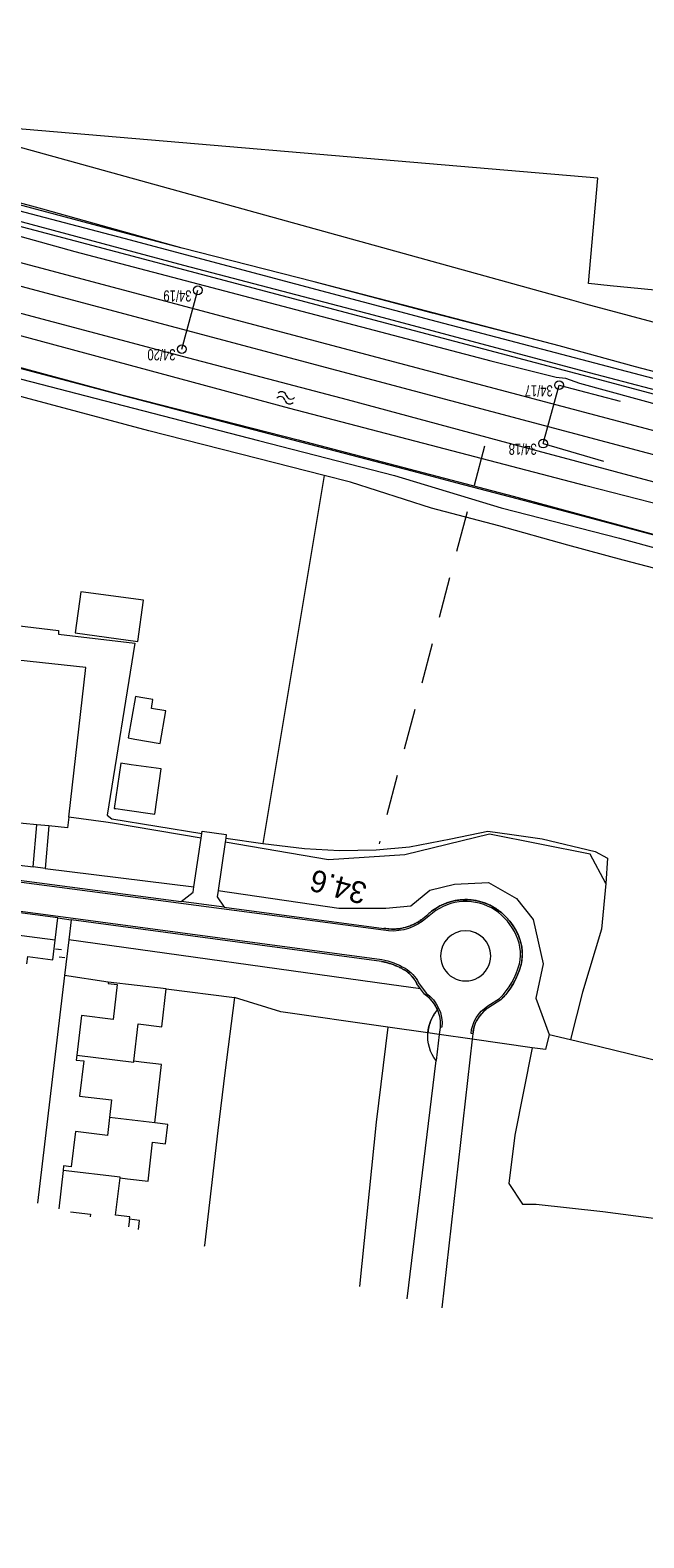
# Model space of a CAD drawing. Header units: metres. Extents: x 177050 to 178939, y 386242 to 386919.
# Tile 10 of 18: x 177644 to 177743, y 386485 to 386727. Entities that reach past the tile are written whole.
import ezdxf

# ---------------------------------------------------------------- set-up
doc = ezdxf.new("R2010")
doc.units = ezdxf.units.M
doc.header["$MEASUREMENT"] = 0
doc.linetypes.add('DGN Style 2', pattern=[10.930399, 6.558239, -4.37216])
for name, color, linetype, lineweight in [('Level 1', 7, 'Continuous', 0), ('Level 11', 7, 'Continuous', 0), ('Level 2', 7, 'Continuous', 0), ('Level 3', 7, 'Continuous', 0), ('Level 4', 7, 'Continuous', 0), ('Level 51', 7, 'Continuous', 0), ('Level 7', 7, 'Continuous', 0), ('Level 9', 7, 'Continuous', 0)]:
    doc.layers.add(name, color=color, linetype=linetype, lineweight=lineweight)
doc.styles.add('Style-ENGINEERING', font='ENGINEERING.shx')
doc.styles.add('Style-FANCY', font='FANCY.shx')

# ---------------------------------------------------------------- blocks, each defined once
blk = doc.blocks.new('022')
at = {"layer": 'Level 51', "color": 7, "linetype": 'Continuous', "lineweight": 0}
blk.add_circle((0, 0), 0.7, dxfattribs=at)
blk = doc.blocks.new('007')
at = {"layer": 'Level 11', "color": 150, "linetype": 'Continuous', "lineweight": 0}
for centre, start, end in [((0.75, -0.4), 28.0725, 151.9275), ((0.75, -1.3), 28.0725, 151.9275), ((2.25, 0.4), 208.0725, 331.9275), ((2.25, -0.5), 208.0725, 331.9275)]:
    blk.add_arc(centre, 0.85, start, end, dxfattribs=at)

msp = doc.modelspace()

# ---------------------------------------------------------------- linework, layer by layer
at = {"layer": 'Level 1', "linetype": 'Continuous', "lineweight": 13, "flags": 128}
for points in [[(178058.805, 386579.258), (177949.796, 386608.25), (177899.355, 386621.742), (177883.661, 386625.83), (177761.716, 386658.41), (177677.272, 386680.748), (177510.328, 386725.152), (177475.793, 386734.204), (177443.681, 386742.369), (177422.648, 386747.621), (177396.256, 386754.087), (177344.301, 386766.36), (177314.281, 386773.123), (177290.142, 386778.42), (177251.997, 386786.543), (177200.815, 386797.094), (177161.929, 386805.309), (177142.85, 386809.451), (177108.005, 386817.267), (177090.198, 386821.356), (177082.773, 386823.104)], [(178057.909, 386575.788), (178007.591, 386589.22), (177824.506, 386637.819), (177536.111, 386714.539), (177467.167, 386732.554), (177418.083, 386744.814), (177377.577, 386754.585), (177342.082, 386762.874), (177296.806, 386772.956), (177249.869, 386782.919), (177171.875, 386799.144), (177140.68, 386805.872), (177088.884, 386817.672), (177081.802, 386819.344)]]:
    msp.add_lwpolyline(points, dxfattribs=at)
at = {"layer": 'Level 2', "linetype": 'Continuous', "lineweight": 0, "flags": 128}
for points in [[(177668.338, 386676.175), (177670.905, 386685.613)], [(177726.326, 386661.023), (177728.896, 386670.387)], [(177728.896, 386670.387), (177738.728, 386667.806)], [(177726.326, 386661.023), (177736.031, 386658.21)]]:
    msp.add_lwpolyline(points, dxfattribs=at)
at = {"layer": 'Level 3', "linetype": 'Continuous', "lineweight": 0, "flags": 128}
for points in [[(177651.237, 386630.65), (177661.296, 386629.29), (177662.187, 386635.88), (177652.129, 386637.24), (177651.237, 386630.65)], [(177665.765, 386618.127), (177663.45, 386618.53), (177663.698, 386619.956), (177661.758, 386620.291), (177660.89, 386620.441), (177659.73, 386613.791), (177660.808, 386613.603), (177664.853, 386612.898), (177665.765, 386618.127)], [(177665.015, 386608.832), (177660.226, 386609.506), (177658.578, 386609.737), (177658.529, 386609.744), (177657.509, 386602.489), (177657.737, 386602.457), (177659.196, 386602.252), (177663.995, 386601.577), (177665.015, 386608.832)], [(177656.54, 386574.599), (177656.516, 386574.39), (177657.976, 386574.224), (177657.341, 386568.64), (177652.231, 386569.24), (177651.483, 386562.885)], [(177665.81, 386573.544), (177656.54, 386574.599)], [(177660.64, 386561.94), (177661.35, 386567.93), (177665.119, 386567.467), (177665.81, 386573.544)], [(177651.483, 386562.885), (177651.391, 386562.1), (177652.591, 386561.97), (177651.911, 386556.31), (177657.031, 386555.73), (177656.717, 386552.892)], [(177651.483, 386562.885), (177660.623, 386561.799), (177660.64, 386561.94)], [(177663.993, 386552.042), (177665.104, 386561.414), (177661.83, 386561.8), (177660.64, 386561.94)], [(177656.717, 386552.892), (177656.401, 386550.03), (177651.251, 386550.65), (177650.591, 386544.98), (177649.361, 386545.13), (177649.28, 386544.416)], [(177663.993, 386552.042), (177656.717, 386552.892)], [(177658.42, 386543.2), (177659.61, 386543.06), (177662.937, 386542.668), (177663.619, 386548.922), (177665.708, 386548.675), (177666.078, 386551.795), (177663.993, 386552.042)], [(177649.28, 386544.416), (177648.581, 386538.247)], [(177658.42, 386543.2), (177658.435, 386543.328), (177649.28, 386544.416)], [(177659.945, 386536.583), (177659.99, 386536.95), (177657.71, 386537.22), (177658.42, 386543.2)], [(177650.45, 386537.764), (177653.661, 386537.4), (177653.606, 386536.949)], [(177659.945, 386536.583), (177659.796, 386535.35)], [(177661.364, 386534.945), (177661.54, 386536.39), (177659.945, 386536.583)]]:
    msp.add_lwpolyline(points, dxfattribs=at)
at = {"layer": 'Level 4', "linetype": 'Continuous', "lineweight": 0, "flags": 128}
for points in [[(177668.383, 386692.399), (177659.471, 386694.754), (177613.822, 386706.93), (177610.825, 386707.712), (177550.345, 386723.609), (177528.869, 386729.249), (177514.801, 386732.965)], [(177607.9, 386703.855), (177607.851, 386704.071), (177606.619, 386704.532), (177581.063, 386710.96), (177565.848, 386715.173), (177550.633, 386719.386), (177548.82, 386720.129), (177547.029, 386720.567), (177543.68, 386721.022), (177535.566, 386723.054), (177532.384, 386724.007), (177531.431, 386724.511), (177531.091, 386725.139), (177531.368, 386725.91), (177531.649, 386726.619), (177532.475, 386727.109), (177533.632, 386727.246), (177581.562, 386714.313), (177659.054, 386693.999), (177708.308, 386680.884), (177742.918, 386671.813), (177828.918, 386649.052), (177840.85, 386645.844)], [(177532.274, 386725.46), (177532.696, 386725.151), (177592.923, 386708.953), (177736.217, 386671.088), (177776.094, 386660.431), (177822.666, 386648.122), (177840.77, 386643.48), (177841.044, 386644.132), (177818.641, 386650.107), (177733.759, 386672.353), (177699.104, 386681.642), (177668.651, 386689.623), (177632.545, 386699.293), (177600.133, 386707.684), (177566.032, 386716.725), (177533.272, 386725.604), (177532.601, 386725.797), (177532.374, 386725.694), (177532.274, 386725.46)], [(177607.9, 386703.855), (177611.768, 386703.342), (177613.071, 386703.048), (177615.594, 386701.75), (177651.148, 386691.833), (177717.951, 386674.325), (177728.417, 386671.685), (177729.918, 386671.499), (177732.188, 386670.697), (177768.146, 386660.86), (177773.418, 386659.685), (177776.175, 386659.169), (177781.513, 386657.46), (177840.64, 386641.76)], [(177728.927, 386676.709), (177708.918, 386681.951), (177689.603, 386686.957)], [(177623.76, 386678.026), (177623.754, 386678.004), (177630.385, 386676.277), (177632.829, 386675.709), (177637.626, 386674.351), (177659.381, 386668.635), (177673.841, 386664.846), (177683.482, 386662.322), (177685.965, 386661.688), (177693.199, 386659.798), (177705.239, 386656.639), (177712.465, 386654.711), (177722.125, 386652.196), (177731.844, 386649.672), (177741.271, 386647.158), (177766.687, 386640.36)], [(177648.067, 386579.959), (177649.01, 386579.843)], [(177648.636, 386578.68), (177649.579, 386578.564)]]:
    msp.add_lwpolyline(points, dxfattribs=at)
at = {"layer": 'Level 7', "linetype": 'DGN Style 2', "lineweight": 0, "flags": 128}
msp.add_lwpolyline([(177716.936, 386660.615), (177700, 386596.792)], dxfattribs=at)
at = {"layer": 'Level 9', "linetype": 'Continuous', "lineweight": 0, "flags": 128}
for points in [[(177820.44, 386779.945), (177812.47, 386679.028), (177811.054, 386679.166), (177737.085, 386686.359), (177733.597, 386686.698), (177735.107, 386703.604), (177628.198, 386712.683)], [(177749.869, 386649.964), (177733.213, 386654.239), (177685.661, 386666.661), (177631.914, 386681.16), (177574.708, 386696.257), (177525.281, 386709.107), (177522.436, 386710.007), (177521.915, 386710.473), (177521.641, 386711.155), (177521.66, 386711.685), (177521.812, 386712.149), (177522.547, 386712.633), (177523.321, 386712.808), (177525.153, 386712.744)], [(177835.762, 386630.279), (177828.634, 386632.291), (177774.912, 386646.888), (177774.307, 386646.943), (177772.511, 386646.794), (177769.57, 386648.185), (177744.144, 386654.848), (177719.324, 386661.457), (177694.915, 386668.06), (177669.49, 386674.724), (177583.331, 386697.615), (177547.632, 386706.867), (177544.946, 386707.261), (177542.3, 386708.989), (177535.751, 386710.808), (177525.153, 386712.744)], [(177628.198, 386712.683), (177632.3, 386711.363), (177730.895, 386684.069), (177733.146, 386683.468), (177762, 386675.772), (177818.111, 386660.391), (177818.611, 386660.671), (177821.617, 386662.357)], [(177520.996, 386704.672), (177527.004, 386704.181), (177537.307, 386702.242), (177555.107, 386697.811), (177585.622, 386689.087), (177603.312, 386684.195), (177613.928, 386680.953), (177617.816, 386679.304), (177622.098, 386677.475), (177626.16, 386675.875), (177633.906, 386673.629), (177654.356, 386668.334), (177680.627, 386661.512), (177702.484, 386655.917), (177719.624, 386650.695), (177738.599, 386645.873), (177757.959, 386640.554)], [(177668.383, 386692.399), (177646.041, 386698.628), (177636.112, 386701.308), (177632.577, 386702.229)], [(177689.603, 386686.957), (177668.383, 386692.399)], [(177728.927, 386676.709), (177708.583, 386681.954), (177689.603, 386686.957)], [(177623.76, 386678.026), (177631.539, 386676.193), (177657.494, 386669.184), (177687.031, 386661.65), (177721.544, 386652.604), (177766.687, 386640.36)], [(177761.178, 386668.09), (177741.169, 386673.325), (177728.927, 386676.709)], [(177691.216, 386655.886), (177680.474, 386658.609), (177663.058, 386663.045), (177635.623, 386670.404), (177631.334, 386671.864)], [(177691.216, 386655.886), (177681.354, 386596.882)], [(177835.032, 386603.166), (177835.2, 386611.512), (177833.847, 386620.667), (177829.944, 386621.252), (177824.392, 386622.225), (177803.916, 386625.787), (177791.516, 386628.734), (177778.722, 386632.101), (177767.47, 386635.089), (177750.709, 386639.321), (177739.189, 386642.328), (177730.325, 386644.739), (177719.218, 386647.813), (177708.431, 386650.669), (177695.44, 386654.815), (177691.216, 386655.886)], [(177650.193, 386601.092), (177652.933, 386625.089), (177621.646, 386628.466), (177622.041, 386632.419), (177622.225, 386634.212)], [(177622.225, 386634.212), (177648.573, 386631.048), (177648.534, 386630.46), (177660.794, 386629.023), (177656.333, 386601.385), (177657.119, 386600.8), (177671.573, 386598.473)], [(177645.079, 386599.879), (177627.473, 386601.591)], [(177644.502, 386593.103), (177645.079, 386599.879)], [(177646.976, 386599.695), (177645.079, 386599.879)], [(177646.976, 386599.695), (177646.411, 386592.865)], [(177650.193, 386601.092), (177650, 386599.401), (177646.976, 386599.695)], [(177671.462, 386597.725), (177657.23, 386600.14), (177656.137, 386600.27), (177650.193, 386601.092)], [(177670.292, 386589.887), (177671.462, 386597.725)], [(177671.462, 386597.725), (177671.573, 386598.473)], [(177671.573, 386598.473), (177671.625, 386598.82), (177675.481, 386598.284), (177675.403, 386597.744)], [(177736.396, 386590.424), (177733.907, 386595.135), (177717.73, 386598.335), (177704.131, 386595.046), (177691.865, 386594.246), (177675.306, 386597.07)], [(177675.403, 386597.744), (177675.306, 386597.07)], [(177675.403, 386597.744), (177681.354, 386596.882)], [(177681.354, 386596.882), (177688.026, 386596.044), (177693.641, 386595.744), (177699.555, 386595.824), (177704.865, 386596.326), (177711.524, 386597.611), (177717.479, 386598.849), (177721.333, 386598.321), (177726.17, 386597.634), (177734.682, 386595.559), (177736.677, 386594.526), (177736.396, 386590.424)], [(177648.443, 386584.915), (177595.061, 386591.97), (177571.704, 386594.829)], [(177596.462, 386596.667), (177631.63, 386592.36), (177668.217, 386587.54)], [(177626.958, 386595.765), (177633.912, 386594.424), (177644.502, 386593.103)], [(177675.306, 386597.07), (177674.191, 386589.347)], [(177646.411, 386592.865), (177644.502, 386593.103)], [(177646.411, 386592.865), (177670.292, 386589.887)], [(177648.009, 386581.37), (177571.294, 386591.278)], [(177668.217, 386587.54), (177670.171, 386589.078), (177670.292, 386589.887)], [(177674.191, 386589.347), (177693.554, 386586.513), (177701.109, 386586.513), (177705.109, 386586.868), (177708.131, 386589.357), (177712.13, 386590.335), (177717.552, 386590.602), (177722.085, 386588.024), (177724.752, 386584.646), (177726.352, 386577.536), (177725.196, 386572.025), (177727.312, 386566.238)], [(177736.396, 386590.424), (177735.685, 386583.135), (177732.663, 386573.002), (177730.736, 386565.409)], [(177675.117, 386586.631), (177668.217, 386587.54)], [(177674.191, 386589.347), (177674.036, 386588.279), (177675.117, 386586.631)], [(177711.252, 386587.45), (177712.022, 386587.652)], [(177712.022, 386587.652), (177712.806, 386587.786)], [(177712.806, 386587.786), (177713.599, 386587.85)], [(177713.599, 386587.85), (177714.395, 386587.844)], [(177714.395, 386587.844), (177715.187, 386587.768)], [(177715.187, 386587.768), (177715.97, 386587.622)], [(177715.97, 386587.622), (177716.736, 386587.408)], [(177675.117, 386586.631), (177700.78, 386583.25)], [(177706.738, 386584.589), (177707.83, 386585.48)], [(177707.83, 386585.48), (177708.439, 386585.992)], [(177708.439, 386585.992), (177709.091, 386586.448)], [(177709.091, 386586.448), (177709.781, 386586.845)], [(177709.781, 386586.845), (177710.503, 386587.18)], [(177710.503, 386587.18), (177711.252, 386587.45)], [(177716.736, 386587.408), (177717.481, 386587.127)], [(177717.481, 386587.127), (177718.198, 386586.781)], [(177718.198, 386586.781), (177718.977, 386586.291)], [(177718.977, 386586.291), (177719.706, 386585.729)], [(177719.706, 386585.729), (177720.377, 386585.1)], [(177720.377, 386585.1), (177720.985, 386584.41)], [(177648.009, 386581.37), (177648.443, 386584.915)], [(177648.443, 386584.915), (177650.595, 386584.626)], [(177650.595, 386584.626), (177650.208, 386581.39)], [(177700.41, 386577.94), (177650.595, 386584.626)], [(177700.78, 386583.25), (177701.401, 386583.161)], [(177701.401, 386583.161), (177702.027, 386583.122)], [(177702.027, 386583.122), (177702.655, 386583.134)], [(177702.655, 386583.134), (177703.279, 386583.196)], [(177703.279, 386583.196), (177703.896, 386583.309)], [(177703.896, 386583.309), (177704.502, 386583.471)], [(177704.502, 386583.471), (177705.093, 386583.682)], [(177705.093, 386583.682), (177705.665, 386583.94)], [(177705.665, 386583.94), (177706.215, 386584.243)], [(177706.215, 386584.243), (177706.738, 386584.589)], [(177720.985, 386584.41), (177721.524, 386583.664)], [(177721.524, 386583.664), (177721.99, 386582.871)], [(177721.99, 386582.871), (177722.311, 386582.25)], [(177643.488, 386577.554), (177643.63, 386578.75), (177647.62, 386578.2), (177648.009, 386581.37)], [(177650.208, 386581.39), (177649.527, 386575.692)], [(177706.668, 386573.562), (177701.626, 386574.261), (177650.208, 386581.39)], [(177722.311, 386582.25), (177722.574, 386581.603)], [(177722.574, 386581.603), (177722.776, 386580.934)], [(177722.776, 386580.934), (177722.915, 386580.249)], [(177722.915, 386580.249), (177722.99, 386579.555)], [(177701.041, 386577.807), (177700.41, 386577.94)], [(177701.662, 386577.636), (177701.041, 386577.807)], [(177722.948, 386578.16), (177722.83, 386577.471)], [(177723.001, 386578.856), (177722.948, 386578.16)], [(177722.99, 386579.555), (177723.001, 386578.856)], [(177649.527, 386575.692), (177645.157, 386539.132)], [(177656.54, 386574.599), (177649.527, 386575.692)], [(177702.273, 386577.43), (177701.662, 386577.636)], [(177702.871, 386577.188), (177702.273, 386577.43)], [(177703.454, 386576.911), (177702.871, 386577.188)], [(177704.019, 386576.601), (177703.454, 386576.911)], [(177704.445, 386576.316), (177704.019, 386576.601)], [(177704.843, 386575.993), (177704.445, 386576.316)], [(177705.208, 386575.633), (177704.843, 386575.993)], [(177705.538, 386575.24), (177705.208, 386575.633)], [(177722.081, 386575.394), (177721.574, 386574.412)], [(177722.501, 386576.416), (177722.081, 386575.394)], [(177722.83, 386577.471), (177722.501, 386576.416)], [(177665.81, 386573.544), (177676.778, 386572.142)], [(177705.829, 386574.818), (177705.538, 386575.24)], [(177706.08, 386574.371), (177705.829, 386574.818)], [(177706.668, 386573.562), (177706.08, 386574.371)], [(177707.31, 386572.68), (177706.668, 386573.562)], [(177720.984, 386573.478), (177720.314, 386572.599)], [(177721.574, 386574.412), (177720.984, 386573.478)], [(177676.778, 386572.142), (177675.25, 386560.06), (177674.15, 386550.83), (177673.06, 386541.59), (177671.96, 386532.36), (177671.942, 386532.213)], [(177701.416, 386567.396), (177700.666, 386567.503), (177684.243, 386569.843), (177676.778, 386572.142)], [(177707.75, 386572.35), (177707.31, 386572.68)], [(177708.157, 386571.98), (177707.75, 386572.35)], [(177708.526, 386571.573), (177708.157, 386571.98)], [(177708.855, 386571.133), (177708.526, 386571.573)], [(177709.14, 386570.663), (177708.855, 386571.133)], [(177709.38, 386570.168), (177709.14, 386570.663)], [(177717.626, 386570.554), (177717.223, 386570.274)], [(177719.571, 386571.782), (177717.626, 386570.554)], [(177720.314, 386572.599), (177719.571, 386571.782)], [(177708.147, 386567.968), (177708.323, 386568.444)], [(177708.323, 386568.444), (177708.536, 386568.905)], [(177708.536, 386568.905), (177708.784, 386569.347)], [(177708.784, 386569.347), (177709.066, 386569.769)], [(177709.066, 386569.769), (177709.38, 386570.168)], [(177715.66, 386568.406), (177715.455, 386567.96)], [(177715.904, 386568.832), (177715.66, 386568.406)], [(177716.184, 386569.235), (177715.904, 386568.832)], [(177716.499, 386569.611), (177716.184, 386569.235)], [(177716.847, 386569.959), (177716.499, 386569.611)], [(177717.223, 386570.274), (177716.847, 386569.959)], [(177701.416, 386567.396), (177699.551, 386552.159), (177696.856, 386525.777)], [(177707.849, 386566.479), (177701.416, 386567.396)], [(177709.159, 386562.021), (177708.82, 386562.509), (177708.527, 386563.025), (177708.282, 386563.566), (177708.089, 386564.128), (177707.948, 386564.705), (177707.86, 386565.292), (177707.827, 386565.885), (177707.849, 386566.479)], [(177707.849, 386566.479), (177707.909, 386566.983)], [(177709.671, 386566.219), (177707.849, 386566.479)], [(177707.909, 386566.983), (177708.009, 386567.48)], [(177708.009, 386567.48), (177708.147, 386567.968)], [(177709.671, 386566.219), (177709.159, 386562.021)], [(177709.81, 386567.361), (177709.671, 386566.219)], [(177714.958, 386565.466), (177709.671, 386566.219)], [(177715.062, 386566.33), (177714.958, 386565.466)], [(177715.087, 386566.538), (177715.062, 386566.33)], [(177715.168, 386567.022), (177715.087, 386566.538)], [(177715.291, 386567.497), (177715.168, 386567.022)], [(177715.455, 386567.96), (177715.291, 386567.497)], [(177727.312, 386566.238), (177726.708, 386563.791), (177724.583, 386564.094)], [(177727.312, 386566.238), (177730.736, 386565.409)], [(177714.958, 386565.466), (177710.058, 386522.367)], [(177724.583, 386564.094), (177714.958, 386565.466)], [(177724.583, 386564.094), (177721.793, 386550.05), (177720.855, 386542.306), (177723.03, 386538.971), (177725.205, 386538.971), (177735.933, 386537.811), (177785.66, 386531.306), (177805.675, 386529.016), (177810.186, 386524.248), (177810.443, 386515.871), (177813.016, 386506.546), (177820.21, 386501.295), (177832.813, 386490.656)], [(177730.736, 386565.409), (177735.455, 386564.267), (177747.678, 386561.309), (177843.705, 386538.172), (177845.331, 386537.543), (177851.667, 386494.325), (177852.926, 386485.461)], [(177704.503, 386523.802), (177709.159, 386562.021)]]:
    msp.add_lwpolyline(points, dxfattribs=at)
for points in [[(177715.062, 386566.33), (177714.767, 386566.361, -0.2351951), (177717.466, 386570.808), (177719.358, 386571.993, 0.1312563), (177722.537, 386577.535, 0.1871878), (177721.724, 386582.732, 0.1453106), (177718.056, 386586.517, 0.3190861), (177708.033, 386585.259), (177706.913, 386584.346, -0.205097), (177700.726, 386582.955), (177631.591, 386592.063), (177516.266, 386605.967), (177516.288, 386606.166)], [(177515.651, 386601.25), (177515.684, 386601.548), (177549.134, 386597.798), (177595.1, 386592.267), (177648.482, 386585.212), (177700.463, 386578.235, -0.0881956), (177704.173, 386576.858, -0.142431), (177706.349, 386574.505), (177707.553, 386572.856, -0.268644), (177710.095, 386567.369), (177709.81, 386567.361)], [(177712.022, 386587.652, 0.0220882), (177711.252, 386587.45)], [(177712.806, 386587.786, 0.0220696), (177712.022, 386587.652)], [(177713.599, 386587.85, 0.0220753), (177712.806, 386587.786)], [(177714.395, 386587.844, 0.0220878), (177713.599, 386587.85)], [(177715.187, 386587.768, 0.0220768), (177714.395, 386587.844)], [(177715.97, 386587.622, 0.0221005), (177715.187, 386587.768)], [(177716.736, 386587.408, 0.0220681), (177715.97, 386587.622)], [(177708.439, 386585.992, 0.0220764), (177707.83, 386585.48)], [(177709.091, 386586.448, 0.0220768), (177708.439, 386585.992)], [(177709.781, 386586.845, 0.0220889), (177709.091, 386586.448)], [(177710.503, 386587.18, 0.0220852), (177709.781, 386586.845)], [(177711.252, 386587.45, 0.0220913), (177710.503, 386587.18)], [(177717.481, 386587.127, 0.0220928), (177716.736, 386587.408)], [(177718.198, 386586.781, 0.0220898), (177717.481, 386587.127)], [(177718.977, 386586.291, 0.0239516), (177718.198, 386586.781)], [(177719.706, 386585.729, 0.0239562), (177718.977, 386586.291)], [(177720.377, 386585.1, 0.0239362), (177719.706, 386585.729)], [(177720.985, 386584.41, 0.0239346), (177720.377, 386585.1)], [(177701.401, 386583.161, -0.0202121), (177700.78, 386583.25)], [(177702.027, 386583.122, -0.0202079), (177701.401, 386583.161)], [(177702.655, 386583.134, -0.0202369), (177702.027, 386583.122)], [(177703.279, 386583.196, -0.0202027), (177702.655, 386583.134)], [(177703.896, 386583.309, -0.0202086), (177703.279, 386583.196)], [(177704.502, 386583.471, -0.0202094), (177703.896, 386583.309)], [(177705.093, 386583.682, -0.020218), (177704.502, 386583.471)], [(177705.665, 386583.94, -0.0202176), (177705.093, 386583.682)], [(177706.215, 386584.243, -0.020232), (177705.665, 386583.94)], [(177706.738, 386584.589, -0.0202039), (177706.215, 386584.243)], [(177717.923, 386578.833, 0.9997517), (177709.869, 386578.833, 1.0004966), (177717.923, 386578.833)], [(177721.524, 386583.664, 0.0239534), (177720.985, 386584.41)], [(177721.99, 386582.871, 0.0239389), (177721.524, 386583.664)], [(177722.311, 386582.25, 0.023126), (177721.99, 386582.871)], [(177722.574, 386581.603, 0.0231046), (177722.311, 386582.25)], [(177722.776, 386580.934, 0.0231175), (177722.574, 386581.603)], [(177722.915, 386580.249, 0.0231217), (177722.776, 386580.934)], [(177722.99, 386579.555, 0.023092), (177722.915, 386580.249)], [(177700.41, 386577.94, -0.0146754), (177701.041, 386577.807)], [(177701.041, 386577.807, -0.0146586), (177701.662, 386577.636)], [(177722.83, 386577.471, 0.0231239), (177722.948, 386578.16)], [(177722.948, 386578.16, 0.0230906), (177723.001, 386578.856)], [(177723.001, 386578.856, 0.023127), (177722.99, 386579.555)], [(177701.662, 386577.636, -0.0146744), (177702.273, 386577.43)], [(177702.273, 386577.43, -0.0146814), (177702.871, 386577.188)], [(177702.871, 386577.188, -0.0146894), (177703.454, 386576.911)], [(177703.454, 386576.911, -0.0146666), (177704.019, 386576.601)], [(177704.019, 386576.601, -0.023569), (177704.445, 386576.316)], [(177704.445, 386576.316, -0.0235694), (177704.843, 386575.993)], [(177704.843, 386575.993, -0.0235728), (177705.208, 386575.633)], [(177705.208, 386575.633, -0.0235979), (177705.538, 386575.24)], [(177721.574, 386574.412, 0.0217816), (177722.081, 386575.394)], [(177722.081, 386575.394, 0.0217771), (177722.501, 386576.416)], [(177722.501, 386576.416, 0.0217804), (177722.83, 386577.471)], [(177705.538, 386575.24, -0.0235732), (177705.829, 386574.818)], [(177705.829, 386574.818, -0.0235747), (177706.08, 386574.371)], [(177720.314, 386572.599, 0.0217826), (177720.984, 386573.478)], [(177720.984, 386573.478, 0.021773), (177721.574, 386574.412)], [(177707.31, 386572.68, -0.0238592), (177707.75, 386572.35)], [(177707.75, 386572.35, -0.0238607), (177708.157, 386571.98)], [(177708.157, 386571.98, -0.0238311), (177708.526, 386571.573)], [(177708.526, 386571.573, -0.0238322), (177708.855, 386571.133)], [(177708.855, 386571.133, -0.0238442), (177709.14, 386570.663)], [(177709.14, 386570.663, -0.0238645), (177709.38, 386570.168)], [(177717.223, 386570.274, -0.0221581), (177717.626, 386570.554)], [(177719.571, 386571.782, 0.0217651), (177720.314, 386572.599)], [(177708.323, 386568.444, 0.0195879), (177708.147, 386567.968)], [(177708.536, 386568.905, 0.019601), (177708.323, 386568.444)], [(177708.784, 386569.347, 0.0195627), (177708.536, 386568.905)], [(177709.066, 386569.769, 0.0195913), (177708.784, 386569.347)], [(177709.38, 386570.168, 0.0195978), (177709.066, 386569.769)], [(177709.38, 386570.168, -0.1246554), (177709.81, 386567.361)], [(177715.455, 386567.96, -0.0221635), (177715.66, 386568.406)], [(177715.66, 386568.406, -0.0221676), (177715.904, 386568.832)], [(177715.904, 386568.832, -0.0221581), (177716.184, 386569.235)], [(177716.184, 386569.235, -0.0221483), (177716.499, 386569.611)], [(177716.499, 386569.611, -0.0222229), (177716.847, 386569.959)], [(177716.847, 386569.959, -0.0221483), (177717.223, 386570.274)], [(177707.909, 386566.983, 0.0195898), (177707.849, 386566.479)], [(177708.009, 386567.48, 0.0195668), (177707.909, 386566.983)], [(177708.147, 386567.968, 0.0195742), (177708.009, 386567.48)], [(177715.087, 386566.538, -0.0221603), (177715.168, 386567.022)], [(177715.168, 386567.022, -0.0221583), (177715.291, 386567.497)], [(177715.291, 386567.497, -0.02218), (177715.455, 386567.96)]]:
    msp.add_lwpolyline(points, format="xyb", dxfattribs=at)

# ---------------------------------------------------------------- block references
at = {"layer": 'Level 2', "linetype": 'Continuous', "lineweight": 0}
for p in [(177670.905, 386685.613), (177668.338, 386676.175), (177728.896, 386670.387), (177726.326, 386661.023)]:
    msp.add_blockref('022', p, dxfattribs=at)
at = {"layer": 'Level 9', "linetype": 'Continuous', "lineweight": 0, "xscale": 0.9000000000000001, "yscale": 0.9000000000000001, "rotation": 345.312912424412}
msp.add_blockref('007', (177683.798, 386669.096), dxfattribs=at)

# ---------------------------------------------------------------- texts
at = {"layer": 'Level 2', "linetype": 'Continuous', "lineweight": 0, "style": 'Style-ENGINEERING', "width": 0.75}
for s, p in [('  34/19', (177670.905, 386685.613)), ('  34/20', (177668.338, 386676.175)), ('  34/17', (177728.896, 386670.387)), ('  34/18', (177726.326, 386661.023))]:
    msp.add_text(s, height=1.8, rotation=180, dxfattribs=at).set_placement(p)
at = {"layer": 'Level 7', "linetype": 'Continuous', "lineweight": 0, "style": 'Style-FANCY'}
msp.add_text('34.6', height=3.5, rotation=165, dxfattribs=at).set_placement((177698.306, 386590.41))

doc.saveas('drawing.dxf')
